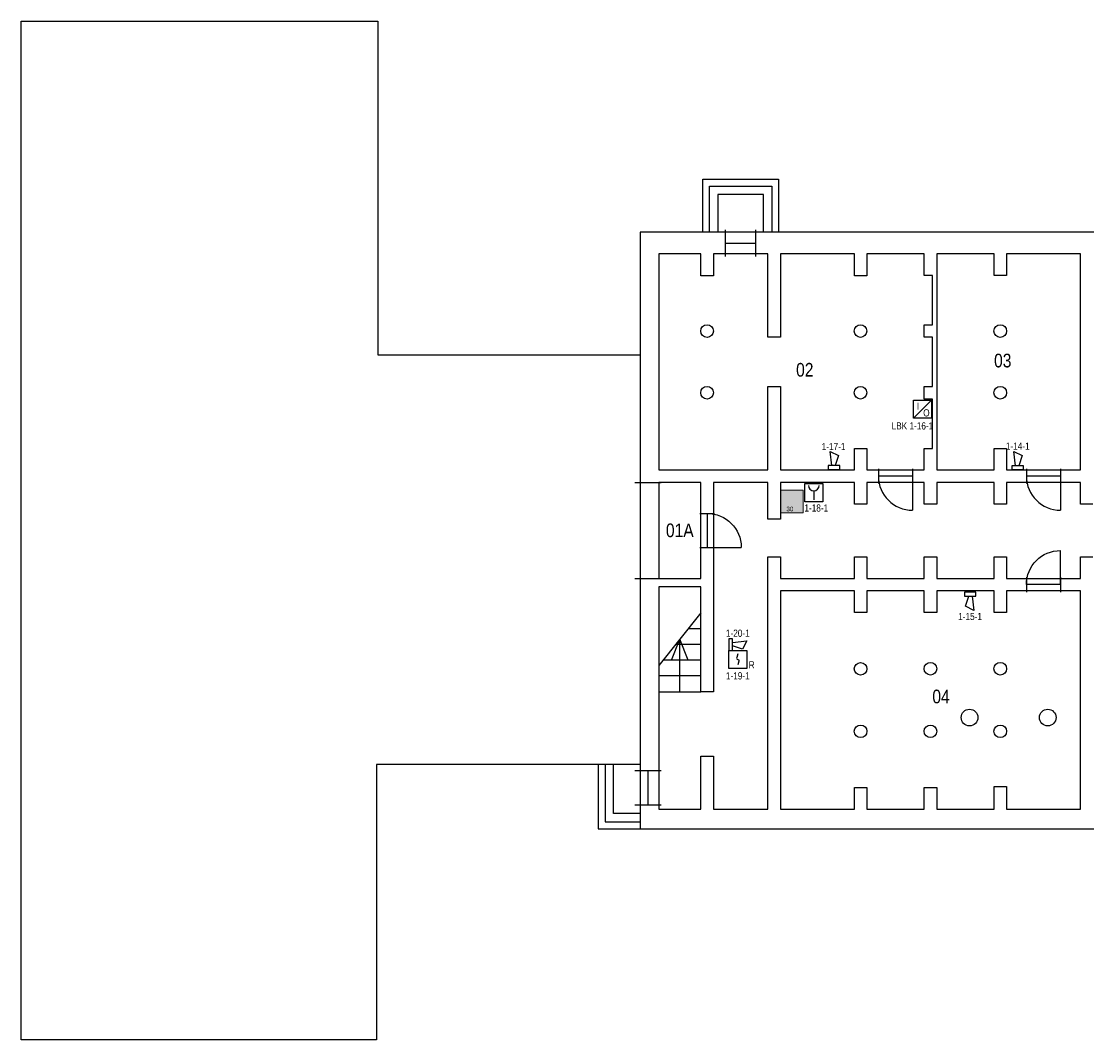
# Model space of a CAD drawing. Header units: millimetres. Extents: x 708096 to 1339077, y 428246 to 469230.
# Tile 2 of 15: x 779358 to 807468, y 439723 to 466588. Entities that reach past the tile are written whole.
import ezdxf
from ezdxf.enums import TextEntityAlignment as Align

# ---------------------------------------------------------------- set-up
doc = ezdxf.new("R2010")
doc.units = ezdxf.units.MM
doc.header["$LTSCALE"] = 171.31931
for name, color, linetype in [('-001 BWK', 7, 'Continuous'), ('003. HEFAS-BMI-AUTOMATISCHE MELDERS', 1, 'Continuous'), ('004. HEFAS-BMI-HANDBRANDMELDERS', 1, 'Continuous'), ('005. HEFAS-BMI-OVERIGE COMPONENTEN', 1, 'Continuous'), ('DVD-VB-V_TEXT', 7, 'Continuous')]:
    doc.layers.add(name, color=color, linetype=linetype)
doc.layers.add('DVD-VB-V-BC_Compartiment-17', color=7, linetype='Continuous', true_color=0xfce6d4)
doc.styles.add('DVD_ALG 1.8mm_RE', font='arial.ttf', dxfattribs={"height": 1.8})
doc.styles.get("Standard").update_dxf_attribs({"font": 'ARIALN.TTF'})

# ---------------------------------------------------------------- blocks, each defined once
blk = doc.blocks.new('DVDVB_32_-S-_Raam')
for p, q in [((0, -0.5), (0, 0.5)), ((1, -0.5), (1, 0.5)), ((0, 0), (1, 0))]:
    blk.add_line(p, q)
blk = doc.blocks.new('DVDVB_32_-S-_Deur')
for p, q in [((0, -0.5), (0, 0.5)), ((1, -0.5), (1, 0.5)), ((0, 0), (1, 0))]:
    blk.add_line(p, q)
blk = doc.blocks.new('DVDVB_32_-S-_DoorgangRuimte')
for p, q in [((0, -0.5), (0, 0.5)), ((1, -0.5), (1, 0.5))]:
    blk.add_line(p, q)
blk = doc.blocks.new('DVDVB_28_-S-_KolomRond')
blk.add_circle((0, 0), 0.5)
blk = doc.blocks.new('DVDVB_32_-S-_DraairichtingEnkel')
blk.add_line((0, 0), (0, 1))
blk.add_arc((0, 0), 1, 0, 90)
blk = doc.blocks.new('DVDVB_24_-S-_TrapOp')
for p, q in [((0.15, 1), (0.15, 0)), ((0.75, 1), (0.25, 0)), ((0.3, 1), (0.3, 0.1)), ((0.45, 1), (0.45, 0.4)), ((0.6, 1), (0.6, 0.7)), ((0.3, 0.7), (0.5, 0.5)), ((0, 0.5), (0.5, 0.5)), ((0.3, 0.3), (0.5, 0.5))]:
    blk.add_line(p, q)
at = {"flags": 128}
blk.add_lwpolyline([(0, 1), (1, 1), (1, 0), (0, 0)], close=True, dxfattribs=at)
blk = doc.blocks.new('DVD_BSLH_001_v01')
at = {"layer": '005. HEFAS-BMI-OVERIGE COMPONENTEN', "lineweight": 0, "true_color": 0xbd3632}
h = blk.add_hatch(color=15, dxfattribs=at)
h.paths.add_polyline_path([(300, 300), (-300, 300), (-300, -300), (300, -300)])
h.paths.add_polyline_path([(1, -94), (-17, -94), (-17, 254), (0, 254), (11, 242), (11, 86), (21, 86, -11.935869), (21, 73), (11, 73), (11, -81)], flags=16)
h.paths.add_polyline_path([(103, -142, 0.121619), (140, -168, 0.053711), (184, -180, 0.091864), (215, -180, 0.003576), (246, -173), (246, -238), (210, -238, -0.093847), (162, -228, -0.11421), (132, -208, -0.070844), (117, -185, -0.066562)], flags=16)
h.paths.add_polyline_path([(-39, -78), (-42, -78, -0.414214), (-54, -66), (-54, 224, -0.414214), (-42, 237), (-39, 237, -0.414214), (-27, 224), (-27, -66, -0.414214)], flags=16)
h.paths.add_polyline_path([(54, -75, -0.140947), (99, -60, -0.186678), (156, -88, 0.0624), (189, -118, 0.067342), (246, -141, -0.194047), (194, -160, -0.184683), (135, -139, 0.00948), (93, -92, 0.112267)], flags=16)
h.paths.add_polyline_path([(-77, -78), (-80, -78, -0.414214), (-92, -66), (-92, 224, -0.414214), (-80, 237), (-77, 237, -0.414214), (-65, 224), (-65, -66, -0.414214)], flags=16)
h.paths.add_polyline_path([(-116, -78), (-118, -78, -0.414214), (-131, -66), (-131, 224, -0.414214), (-118, 237), (-116, 237, -0.414214), (-103, 224), (-103, -66, -0.414214)], flags=16)
h.paths.add_polyline_path([(-154, -78), (-157, -78, -0.414214), (-169, -66), (-169, 224, -0.414214), (-157, 237), (-154, 237, -0.414214), (-142, 224), (-142, -66, -0.414214)], flags=16)
h.paths.add_polyline_path([(-187, -202), (-202, -202), (-207, -169, -0.23251), (-208, -168, -0.130777), (-206, -167), (-182, -167, -0.065582), (-180, -167)], flags=16)
h.paths.add_polyline_path([(-180, -146), (-207, -146), (-208, 224, -0.414402), (-195, 237), (-193, 237, -0.414214), (-180, 224)], flags=16)
h.paths.add_polyline_path([(113, -7, -0.134714), (103, 55, 0.072408), (155, -3, 0.126765), (237, -42), (246, -42), (246, -109, -0.121842), (153, -64, -0.092222)], flags=16)
h.paths.add_polyline_path([(30, 73), (52, 73), (52, 50, 0.121659), (67, 50), (67, 73), (91, 73, -0.769185)], flags=0)
h.paths.add_polyline_path([(-217, -95), (-236, -95), (-246, -82), (-246, 242), (-234, 253), (-217, 253)], flags=16)
h.paths.add_polyline_path([(131, 58, -0.042192), (110, 124, 0.136872), (86, 153, -0.111668), (112, 152, -0.150949), (155, 117, 0.015659), (188, 49, 0.165104), (246, -7, -0.199323), (184, -3, -0.171723)], flags=16)
h.paths.add_polyline_path([(29, 86, -0.289048), (52, 112), (52, 86)], flags=0)
h.paths.add_polyline_path([(67, 86), (67, 112, -0.310761), (92, 86)], flags=0)
h.paths.add_polyline_path([(197, 69, -0.138123), (177, 120, -0.090327), (182, 184, 0.060954), (208, 123, 0.18753), (246, 90), (246, 23, -0.083194)], flags=16)
at = {"layer": '005. HEFAS-BMI-OVERIGE COMPONENTEN', "lineweight": 0, "true_color": 0xffffff}
h = blk.add_hatch(color=7, dxfattribs=at)
h.paths.add_polyline_path([(-217, 253), (-234, 253), (-246, 242), (-246, -82), (-236, -95), (-217, -95)])
h.paths.add_polyline_path([(-180, 224, 0.413383), (-193, 237), (-195, 237, 0.414214), (-208, 224), (-207, -146), (-180, -146)])
h.paths.add_polyline_path([(-180, -168, 0.214869), (-180, -167, 0.054343), (-182, -167), (-206, -167, 0.130777), (-208, -168, 0.23251), (-207, -169), (-202, -202), (-187, -202)])
h.paths.add_polyline_path([(-142, 224, 0.414214), (-154, 237), (-157, 237, 0.414214), (-169, 224), (-169, -66, 0.414214), (-157, -78), (-154, -78, 0.414214), (-142, -66)])
h.paths.add_polyline_path([(-103, 224, 0.414214), (-116, 237), (-118, 237, 0.414214), (-131, 224), (-131, -66, 0.414214), (-118, -78), (-116, -78, 0.414214), (-103, -66)])
h.paths.add_polyline_path([(-65, 224, 0.414214), (-77, 237), (-80, 237, 0.414214), (-92, 224), (-92, -66, 0.414214), (-80, -78), (-77, -78, 0.414214), (-65, -66)])
h.paths.add_polyline_path([(-27, 224, 0.414214), (-39, 237), (-42, 237, 0.414214), (-54, 224), (-54, -66, 0.414214), (-42, -78), (-39, -78, 0.414214), (-27, -66)])
h.paths.add_polyline_path([(11, 73), (21, 73, 11.935869), (21, 86), (11, 86), (11, 242), (0, 254), (-17, 254), (-17, -94), (1, -94), (11, -81)])
h.paths.add_polyline_path([(30, 73), (52, 73), (52, 50, 0.121659), (67, 50), (67, 73), (91, 73, -0.769185)], flags=16)
h.paths.add_polyline_path([(29, 86, -0.289048), (52, 112), (52, 86)], flags=16)
h.paths.add_polyline_path([(67, 86), (67, 112, -0.310761), (92, 86)], flags=16)
h.paths.add_polyline_path([(246, 90, -0.18753), (208, 123, -0.060954), (182, 184, 0.090327), (177, 120, 0.138123), (197, 69, 0.083194), (246, 23)])
h.paths.add_polyline_path([(188, 49, -0.015659), (155, 117, 0.150949), (112, 152, 0.111668), (86, 153, -0.136872), (110, 124, 0.042192), (131, 58, 0.171723), (184, -3, 0.199323), (246, -7, -0.165104)])
h.paths.add_polyline_path([(246, -42), (237, -42, -0.126765), (155, -3, -0.072408), (103, 55, 0.134714), (113, -7, 0.092222), (153, -64, 0.121842), (246, -109)])
h.paths.add_polyline_path([(156, -88, 0.186678), (99, -60, 0.140947), (54, -75, -0.112267), (93, -92, -0.00948), (135, -139, 0.184683), (194, -160, 0.194047), (246, -141, -0.067342), (189, -118, -0.0624)])
h.paths.add_polyline_path([(246, -173, -0.003576), (215, -180, -0.091864), (184, -180, -0.053711), (140, -168, -0.121619), (103, -142, 0.066562), (117, -185, 0.070844), (132, -208, 0.11421), (162, -228, 0.093847), (210, -238), (246, -238)])
at = {"layer": '005. HEFAS-BMI-OVERIGE COMPONENTEN', "color": 15, "lineweight": 0, "true_color": 0xbd3632}
blk.add_lwpolyline([(-300, 300), (300, 300), (300, -300), (-300, -300)], close=True, dxfattribs=at)
blk = doc.blocks.new('*U134')
at = {"layer": '003. HEFAS-BMI-AUTOMATISCHE MELDERS', "color": 1, "linetype": 'Continuous'}
blk.add_line((-170, -170), (-170, 170), dxfattribs=at)
blk.add_lwpolyline([(-170, -170), (-170, 170), (170, 170), (170, -170)], close=True, dxfattribs=at)
at = {"layer": '004. HEFAS-BMI-HANDBRANDMELDERS', "color": 1, "linetype": 'Continuous'}
blk.add_line((-1, 34), (-1, -136), dxfattribs=at)
blk.add_lwpolyline([(-170, 170), (170, 170), (170, -170), (-170, -170)], close=True, dxfattribs=at)
blk.add_arc((-1, 135), 101, 180, 0, dxfattribs=at)
at = {"layer": '003. HEFAS-BMI-AUTOMATISCHE MELDERS'}
blk.add_attdef('COMPONENTNUMMER', text='', height=135, dxfattribs=at).set_placement((46, -288), align=Align.MIDDLE_CENTER)
blk = doc.blocks.new('*U85')
at = {"layer": '003. HEFAS-BMI-AUTOMATISCHE MELDERS', "color": 1, "linetype": 'Continuous'}
for points in [[(-170, 170), (-98, 170), (-98, 387), (-170, 387)], [(-170, -170), (-170, 170), (170, 170), (170, -170)]]:
    blk.add_lwpolyline(points, close=True, dxfattribs=at)
blk.add_lwpolyline([(-98, 319), (170, 348), (91, 191), (-98, 255)], dxfattribs=at)
blk.add_lwpolyline([(1, 105), (-21, 34, 0.457698), (0, 0, -0.462378), (21, -34), (-2, -102)], format="xyb", dxfattribs=at)
at = {"layer": '003. HEFAS-BMI-AUTOMATISCHE MELDERS', "insert": (261, -170), "char_height": 135, "width": 490.19, "attachment_point": 8}
blk.add_mtext('R', dxfattribs=at)
at = {"layer": '003. HEFAS-BMI-AUTOMATISCHE MELDERS'}
for tag, p in [('COMPONENTNUMMER2', (0, 493)), ('COMPONENTNUMMER', (0, -308))]:
    blk.add_attdef(tag, text='', height=135, dxfattribs=at).set_placement(p, align=Align.MIDDLE_CENTER)
blk = doc.blocks.new('*U133')
at = {"layer": '003. HEFAS-BMI-AUTOMATISCHE MELDERS', "color": 1, "linetype": 'Continuous'}
blk.add_lwpolyline([(-170, 170), (-98, 170), (-98, 387), (-170, 387)], close=True, dxfattribs=at)
blk.add_lwpolyline([(-98, 319), (170, 348), (91, 191), (-98, 255)], dxfattribs=at)
at = {"layer": '003. HEFAS-BMI-AUTOMATISCHE MELDERS'}
blk.add_attdef('COMPONENTNUMMER2', text='', height=135, dxfattribs=at).set_placement((260, 285), align=Align.MIDDLE_CENTER)
blk = doc.blocks.new('*U130')
at = {"layer": '003. HEFAS-BMI-AUTOMATISCHE MELDERS', "color": 1, "linetype": 'Continuous'}
blk.add_lwpolyline([(-170, 170), (-98, 170), (-98, 387), (-170, 387)], close=True, dxfattribs=at)
blk.add_lwpolyline([(-98, 319), (170, 348), (91, 191), (-98, 255)], dxfattribs=at)
at = {"layer": '003. HEFAS-BMI-AUTOMATISCHE MELDERS'}
blk.add_attdef('COMPONENTNUMMER2', text='', height=135, dxfattribs=at).set_placement((270, 277), align=Align.MIDDLE_CENTER)
blk = doc.blocks.new('*U131')
at = {"layer": '003. HEFAS-BMI-AUTOMATISCHE MELDERS', "color": 1, "linetype": 'Continuous'}
blk.add_lwpolyline([(-170, 170), (-98, 170), (-98, 387), (-170, 387)], close=True, dxfattribs=at)
blk.add_lwpolyline([(-98, 319), (170, 348), (91, 191), (-98, 255)], dxfattribs=at)
at = {"layer": '003. HEFAS-BMI-AUTOMATISCHE MELDERS'}
blk.add_attdef('COMPONENTNUMMER2', text='', height=135, dxfattribs=at).set_placement((284, 277), align=Align.MIDDLE_CENTER)
blk = doc.blocks.new('*U132')
at = {"layer": '003. HEFAS-BMI-AUTOMATISCHE MELDERS', "color": 1, "linetype": 'Continuous'}
blk.add_line((170, 170), (-170, -170), dxfattribs=at)
at = {"layer": '004. HEFAS-BMI-HANDBRANDMELDERS', "color": 1, "linetype": 'Continuous'}
blk.add_lwpolyline([(-170, 170), (170, 170), (170, -170), (-170, -170)], close=True, dxfattribs=at)
at = {"layer": '003. HEFAS-BMI-AUTOMATISCHE MELDERS', "char_height": 135, "width": 348.18, "attachment_point": 8}
for s, insert in [('I', (-84, -12)), ('O', (76, -139))]:
    blk.add_mtext(s, dxfattribs=dict(at, insert=insert))
at = {"layer": '003. HEFAS-BMI-AUTOMATISCHE MELDERS'}
blk.add_attdef('COMPONENTNUMMER', text='', height=135, dxfattribs=at).set_placement((-187, -315), align=Align.MIDDLE_CENTER)

msp = doc.modelspace()

# ---------------------------------------------------------------- linework, layer by layer
at = {"layer": '-001 BWK'}
for p, q in [((779358, 439723), (779358, 466588)), ((779358, 466588), (788763, 466588)), ((788763, 466588), (788763, 457788)), ((797338, 462423), (799338, 462423)), ((797338, 461023), (797338, 462423)), ((799338, 462423), (799338, 461023)), ((797518, 461023), (797518, 462243)), ((797518, 462243), (799158, 462243)), ((799158, 462243), (799158, 461023)), ((798938, 462023), (797738, 462023)), ((797738, 462023), (797738, 461023)), ((798938, 461023), (798938, 462023)), ((788763, 457788), (795683, 457788)), ((796493, 451673), (796443, 451673)), ((788733, 446986), (788733, 439723)), ((795683, 446986), (788733, 446986)), ((794583, 446986), (794583, 445288)), ((794763, 446986), (794763, 445468)), ((794983, 445688), (794983, 446986)), ((795683, 445688), (794983, 445688)), ((794583, 445288), (795683, 445288)), ((794763, 445468), (795683, 445468)), ((788733, 439723), (779358, 439723))]:
    msp.add_line(p, q, dxfattribs=at)
for points in [[(795683, 461023), (795683, 445288), (840849, 445288), (840849, 461023)], [(796178, 454753), (799058, 454753), (799058, 456953), (799388, 456953), (799388, 454753), (801338, 454753), (801338, 455323), (801668, 455323), (801668, 454753), (803181, 454753), (803181, 455323), (803401, 455323), (803401, 456623), (803181, 456623), (803181, 456953), (803401, 456953), (803401, 458253), (803181, 458253), (803181, 458583), (803401, 458583), (803401, 459883), (803181, 459883), (803181, 460453), (801668, 460453), (801668, 459870), (801338, 459870), (801338, 460453), (799388, 460453), (799388, 458253), (799058, 458253), (799058, 460453), (797618, 460453), (797618, 459870), (797288, 459870), (797288, 460453), (796178, 460453)], [(803511, 454753), (805023, 454753), (805023, 455323), (805353, 455323), (805353, 454753), (807303, 454753), (807303, 460453), (805353, 460453), (805353, 459883), (805023, 459883), (805023, 460453), (803511, 460453)], [(796178, 451893), (797288, 451893), (797288, 454423), (796178, 454423)], [(799388, 451563), (799388, 445803), (801338, 445803), (801338, 446373), (801668, 446373), (801668, 445803), (803181, 445803), (803181, 446373), (803511, 446373), (803511, 445803), (805023, 445803), (805023, 446398), (805353, 446398), (805353, 445803), (807303, 445803), (807303, 451563), (805353, 451563), (805353, 450993), (805023, 450993), (805023, 451563), (803511, 451563), (803511, 450993), (803181, 450993), (803181, 451563), (801668, 451563), (801668, 450993), (801338, 450993), (801338, 451563)]]:
    msp.add_lwpolyline(points, close=True, dxfattribs=at)
msp.add_lwpolyline([(807633, 453853), (807303, 453853), (807303, 454423), (805353, 454423), (805353, 453853), (805023, 453853), (805023, 454423), (803511, 454423), (803511, 453853), (803181, 453853), (803181, 454423), (801668, 454423), (801668, 453853), (801338, 453853), (801338, 454423), (799388, 454423), (799388, 453453), (799058, 453453), (799058, 454423), (797618, 454423), (797618, 448903), (797288, 448903), (797288, 451673), (796178, 451673), (796178, 445803), (797288, 445803), (797288, 447203), (797618, 447203), (797618, 445803), (799058, 445803), (799058, 452463), (799388, 452463), (799388, 451893), (801338, 451893), (801338, 452463), (801668, 452463), (801668, 451893), (803181, 451893), (803181, 452463), (803511, 452463), (803511, 451893), (805023, 451893), (805023, 452463), (805353, 452463), (805353, 451893), (807303, 451893), (807303, 452463), (807633, 452463)], dxfattribs=at)

# ---------------------------------------------------------------- block references
at = {"layer": '-001 BWK', "xscale": 799.9967787, "yscale": 699.9988111}
msp.add_blockref('DVDVB_32_-S-_Raam', (797938, 460738), dxfattribs=at)
at = {"layer": '-001 BWK'}
for name, p, xscale, yscale, rotation in [('DVDVB_28_-S-_KolomRond', (797452, 458416), 332.3999515, 332.3999515, 90), ('DVDVB_28_-S-_KolomRond', (797452, 458416), 332.3999515, 332.3999515, 90), ('DVDVB_28_-S-_KolomRond', (797452, 458416), 332.3999515, 332.3999515, 90), ('DVDVB_28_-S-_KolomRond', (797452, 458416), 332.3999515, 332.3999515, 90), ('DVDVB_28_-S-_KolomRond', (801501, 458416), 332.3999515, 332.3999515, 90), ('DVDVB_28_-S-_KolomRond', (801501, 458416), 332.3999515, 332.3999515, 90), ('DVDVB_28_-S-_KolomRond', (801501, 458416), 332.3999515, 332.3999515, 90), ('DVDVB_28_-S-_KolomRond', (801501, 458416), 332.3999515, 332.3999515, 90), ('DVDVB_28_-S-_KolomRond', (805187, 458417), 332.3999515, 332.3999515, 90), ('DVDVB_28_-S-_KolomRond', (805187, 458417), 332.3999515, 332.3999515, 90), ('DVDVB_28_-S-_KolomRond', (805187, 458417), 332.3999515, 332.3999515, 90), ('DVDVB_28_-S-_KolomRond', (805187, 458417), 332.3999515, 332.3999515, 90), ('DVDVB_28_-S-_KolomRond', (797452, 456789), 332.3999515, 332.3999515, 90), ('DVDVB_28_-S-_KolomRond', (797452, 456789), 332.3999515, 332.3999515, 90), ('DVDVB_28_-S-_KolomRond', (797452, 456789), 332.3999515, 332.3999515, 90), ('DVDVB_28_-S-_KolomRond', (797452, 456789), 332.3999515, 332.3999515, 90), ('DVDVB_28_-S-_KolomRond', (801501, 456789), 332.3999515, 332.3999515, 90), ('DVDVB_28_-S-_KolomRond', (801501, 456789), 332.3999515, 332.3999515, 90), ('DVDVB_28_-S-_KolomRond', (801501, 456789), 332.3999515, 332.3999515, 90), ('DVDVB_28_-S-_KolomRond', (801501, 456789), 332.3999515, 332.3999515, 90), ('DVDVB_28_-S-_KolomRond', (805187, 456789), 332.3999515, 332.3999515, 90), ('DVDVB_28_-S-_KolomRond', (805187, 456789), 332.3999515, 332.3999515, 90), ('DVDVB_28_-S-_KolomRond', (805187, 456789), 332.3999515, 332.3999515, 90), ('DVDVB_28_-S-_KolomRond', (805187, 456789), 332.3999515, 332.3999515, 90), ('DVDVB_32_-S-_Deur', (802874, 454588), 900.0243759, 390, 180), ('DVDVB_32_-S-_DraairichtingEnkel', (802874, 454588), 900.0243759, 900.0243759, 180), ('DVDVB_32_-S-_Deur', (806778, 454588), 900.0244677, 390, 180), ('DVDVB_32_-S-_DraairichtingEnkel', (806778, 454588), 900.0244677, 900.0244677, 180), ('DVDVB_32_-S-_DoorgangRuimte', (795895, 454421), 2527.995968, 699.9988111, 270), ('DVDVB_32_-S-_Deur', (797453, 453608), 899.9939218, 390, 270), ('DVDVB_32_-S-_DraairichtingEnkel', (797453, 452708), 899.9939218, -899.9939218, 90), ('DVDVB_32_-S-_DraairichtingEnkel', (806778, 451728), 900.0244677, -900.0244677, 180), ('DVDVB_32_-S-_Deur', (806778, 451728), 900.0244677, 390, 180), ('DVDVB_24_-S-_TrapOp', (796178, 448903), -2770, 1110, 270), ('DVDVB_28_-S-_KolomRond', (801502, 449507), 332.3999515, 332.3999515, 90), ('DVDVB_28_-S-_KolomRond', (801502, 449507), 332.3999515, 332.3999515, 90), ('DVDVB_28_-S-_KolomRond', (801502, 449507), 332.3999515, 332.3999515, 90), ('DVDVB_28_-S-_KolomRond', (801502, 449507), 332.3999515, 332.3999515, 90), ('DVDVB_28_-S-_KolomRond', (803346, 449508), 332.3999515, 332.3999515, 90), ('DVDVB_28_-S-_KolomRond', (803346, 449508), 332.3999515, 332.3999515, 90), ('DVDVB_28_-S-_KolomRond', (803346, 449508), 332.3999515, 332.3999515, 90), ('DVDVB_28_-S-_KolomRond', (803346, 449508), 332.3999515, 332.3999515, 90), ('DVDVB_28_-S-_KolomRond', (805188, 449508), 332.3999515, 332.3999515, 90), ('DVDVB_28_-S-_KolomRond', (805188, 449508), 332.3999515, 332.3999515, 90), ('DVDVB_28_-S-_KolomRond', (805188, 449508), 332.3999515, 332.3999515, 90), ('DVDVB_28_-S-_KolomRond', (805188, 449508), 332.3999515, 332.3999515, 90), ('DVDVB_28_-S-_KolomRond', (804377, 448221), 438.7687615, 438.7687615, 90), ('DVDVB_28_-S-_KolomRond', (804377, 448221), 438.7687615, 438.7687615, 90), ('DVDVB_28_-S-_KolomRond', (804377, 448221), 438.7687615, 438.7687615, 90), ('DVDVB_28_-S-_KolomRond', (804377, 448221), 438.7687615, 438.7687615, 90), ('DVDVB_28_-S-_KolomRond', (806441, 448221), 438.7687615, 438.7687615, 90), ('DVDVB_28_-S-_KolomRond', (806441, 448221), 438.7687615, 438.7687615, 90), ('DVDVB_28_-S-_KolomRond', (806441, 448221), 438.7687615, 438.7687615, 90), ('DVDVB_28_-S-_KolomRond', (806441, 448221), 438.7687615, 438.7687615, 90), ('DVDVB_28_-S-_KolomRond', (801502, 447858), 332.3999515, 332.3999515, 90), ('DVDVB_28_-S-_KolomRond', (801502, 447858), 332.3999515, 332.3999515, 90), ('DVDVB_28_-S-_KolomRond', (801502, 447858), 332.3999515, 332.3999515, 90), ('DVDVB_28_-S-_KolomRond', (801502, 447858), 332.3999515, 332.3999515, 90), ('DVDVB_28_-S-_KolomRond', (803346, 447858), 332.3999515, 332.3999515, 90), ('DVDVB_28_-S-_KolomRond', (803346, 447858), 332.3999515, 332.3999515, 90), ('DVDVB_28_-S-_KolomRond', (803346, 447858), 332.3999515, 332.3999515, 90), ('DVDVB_28_-S-_KolomRond', (803346, 447858), 332.3999515, 332.3999515, 90), ('DVDVB_28_-S-_KolomRond', (805188, 447858), 332.3999515, 332.3999515, 90), ('DVDVB_28_-S-_KolomRond', (805188, 447858), 332.3999515, 332.3999515, 90), ('DVDVB_28_-S-_KolomRond', (805188, 447858), 332.3999515, 332.3999515, 90), ('DVDVB_28_-S-_KolomRond', (805188, 447858), 332.3999515, 332.3999515, 90), ('DVDVB_32_-S-_Raam', (795895, 445913), 899.9975402, 699.9988111, 90)]:
    msp.add_blockref(name, p, dxfattribs=dict(at, xscale=xscale, yscale=yscale, rotation=rotation))
at = {"layer": '003. HEFAS-BMI-AUTOMATISCHE MELDERS', "xscale": 1.403670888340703, "yscale": 1.403670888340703, "zscale": 1.403670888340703}
for name, p, values in [('*U132', (803133, 456357), {'COMPONENTNUMMER': 'LBK 1-16-1'}), ('*U134', (800269, 454154), {'COMPONENTNUMMER': '1-18-1'}), ('*U85', (798263, 449754), {'COMPONENTNUMMER': '1-19-1', 'COMPONENTNUMMER2': '1-20-1'})]:
    msp.add_blockref(name, p, dxfattribs=at).add_auto_attribs(values)
at = {"layer": '003. HEFAS-BMI-AUTOMATISCHE MELDERS'}
ref = msp.add_blockref('*U133', (801190, 455005), dxfattribs=dict(at, xscale=1.403670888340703, yscale=1.403670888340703, zscale=1.403670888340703, rotation=90))
ref.add_attrib('COMPONENTNUMMER2', '1-17-1', dxfattribs={"height": 189.5}).set_placement((800790, 455370), align=Align.MIDDLE_CENTER)
ref = msp.add_blockref('*U130', (806038, 455003), dxfattribs=dict(at, xscale=1.403670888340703, yscale=1.403670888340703, zscale=1.403670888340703, rotation=90))
ref.add_attrib('COMPONENTNUMMER2', '1-14-1', dxfattribs={"height": 189.5}).set_placement((805650, 455382), align=Align.MIDDLE_CENTER)
ref = msp.add_blockref('*U131', (804002, 451287), dxfattribs=dict(at, xscale=1.403670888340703, yscale=1.403670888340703, zscale=1.403670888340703, rotation=270))
ref.add_attrib('COMPONENTNUMMER2', '1-15-1', dxfattribs={"height": 189.5}).set_placement((804391, 450888), align=Align.MIDDLE_CENTER)
at = {"layer": 'DVD-VB-V-BC_Compartiment-17'}
ref = msp.add_blockref('DVD_BSLH_001_v01', (799688, 453923), dxfattribs=at)
ref.add_attrib('$SLANGLENGTE', '30', (799544, 453664), dxfattribs={"layer": 'DVD-VB-V_TEXT', "lineweight": 5, "height": 120, "style": 'DVD_ALG 1.8mm_RE'})

# ---------------------------------------------------------------- texts
at = {"layer": '-001 BWK'}
for s, p in [('03', (805024, 457459)), ('02', (799801, 457215)), ('01A', (796366, 452980)), ('04', (803396, 448597))]:
    msp.add_text(s, height=360, dxfattribs=at).set_placement(p)

doc.saveas('drawing.dxf')
